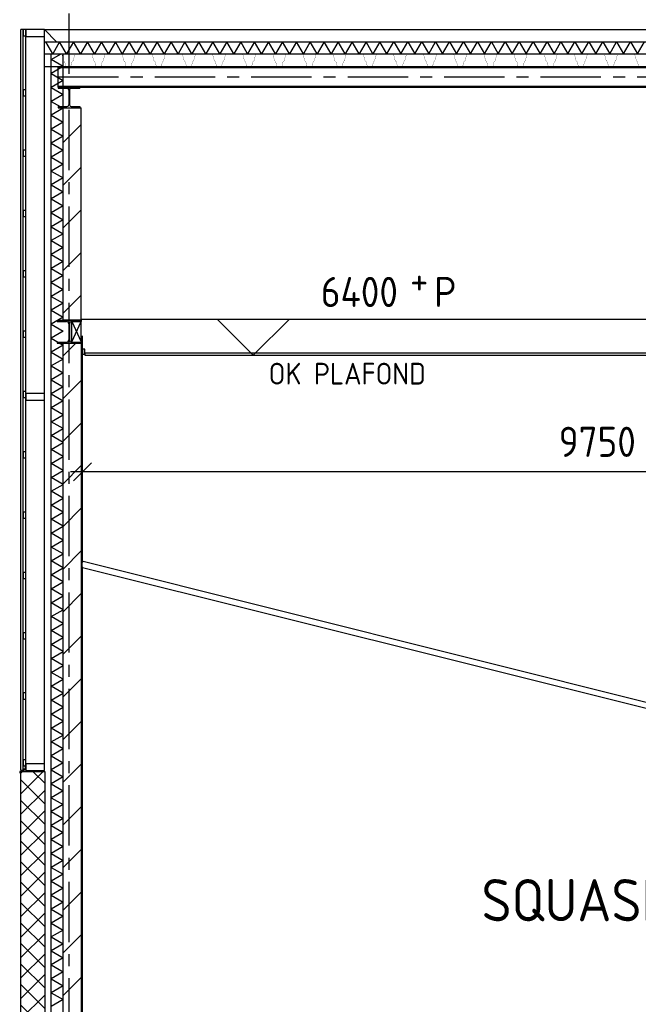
# Model space of a CAD drawing. Extents: x -2500 to 56900, y -500 to 41500.
# Tile 6 of 19: x 5154 to 10284, y 29131 to 37294. Entities that reach past the tile are written whole.
import ezdxf
from ezdxf.enums import TextEntityAlignment as Align

# ---------------------------------------------------------------- set-up
doc = ezdxf.new("R2010")
doc.units = 0
doc.header["$LTSCALE"] = 400
doc.header["$MEASUREMENT"] = 0
doc.header["$PDMODE"] = 1
doc.header["$PDSIZE"] = -15
doc.linetypes.add('CENTER', pattern=[2, 1.25, -0.25, 0.25, -0.25])
doc.linetypes.add('DASHED', pattern=[0.75, 0.5, -0.25])
doc.layers.get('0').update_dxf_attribs({"color": 6, "linetype": 'CONTINUOUS'})
doc.layers.get('Defpoints').update_dxf_attribs({"linetype": 'CONTINUOUS'})
for name, color, linetype in [('1002-B', 1, 'CONTINUOUS'), ('1004-B', 1, 'CONTINUOUS'), ('1005-B', 7, 'CONTINUOUS'), ('1006-B', 7, 'CONTINUOUS'), ('2100-B', 3, 'CONTINUOUS'), ('2110-B', 15, 'CONTINUOUS'), ('2200-B', 7, 'CONTINUOUS'), ('2800-B', 4, 'CONTINUOUS'), ('3800-B', 40, 'CONTINUOUS'), ('4200-B', 142, 'CONTINUOUS'), ('4500-B', 142, 'CONTINUOUS')]:
    doc.layers.add(name, color=color, linetype=linetype)
doc.styles.get("Standard").update_dxf_attribs({"font": 'ISOCP.shx'})
doc.dimstyles.get("Standard").update_dxf_attribs({"dimtxt": 0.18, "dimasz": 0.18, "dimexe": 0.18, "dimexo": 0.0625, "dimgap": 0.09, "dimtad": 0, "dimtih": 1, "dimtoh": 1, "dimdec": 0, "dimzin": 0, "dimdsep": 46, "dimtxsty": 'Standard', "dimcen": 0.09, "dimadec": 0, "dimazin": 0, "dimtfac": 1, "dimtdec": 0, "dimtofl": 0, "dimtmove": 2, "dimatfit": 3, "dimfxl": 0, "dimtolj": 1, "dimtzin": 0, "dimarcsym": 0})
pattern_1 = [(45, (93044.15, -83023.64), (-176.7767, 176.7767), [])]

# ---------------------------------------------------------------- blocks, each defined once
blk = doc.blocks.new('STDBCA06')
at = {"color": 0, "linetype": 'ByBlock', "lineweight": 25}
for p, q in [((-100, 95), (-100, 85)), ((-100, 95), (100, 95)), ((-100, 85), (-21.3, 85)), ((21.3, 85), (100, 85)), ((100, 95), (100, 85)), ((-3.3, 67), (-3.3, -67)), ((3.3, 67), (3.3, -67)), ((-100, -85), (-100, -95)), ((-100, -85), (-21.3, -85)), ((-100, -95), (100, -95)), ((21.3, -85), (100, -85)), ((100, -85), (100, -95))]:
    blk.add_line(p, q, dxfattribs=at)
for centre, start, end in [((-21.3, 67), 0, 89.99998), ((21.3, 67), 89.99998, 180.00002), ((-21.3, -67), 270.00002, 0), ((21.3, -67), 180.00001, 269.99999)]:
    blk.add_arc(centre, 18, start, end, dxfattribs=at)
blk = doc.blocks.new('STDBAD01')
at = {"color": 0, "linetype": 'ByBlock', "lineweight": 25}
for p, q in [((0, 0), (-3, 3)), ((-3, 3), (17, 3)), ((0, 0), (3, 3))]:
    blk.add_line(p, q, dxfattribs=at)
blk.add_text('P', height=2.5, dxfattribs=at).set_placement((15, 4))
blk.add_attdef('02', (13, 5), '', height=2.5, dxfattribs=at)
blk.add_attdef('01', text='', height=2.5, dxfattribs=at).set_placement((12, 4), align=Align.RIGHT)
blk = doc.blocks.new('STDBCA05')
at = {"color": 0, "linetype": 'ByBlock', "lineweight": 25}
for p, q in [((-90, 85.5), (-90, 76)), ((-90, 85.5), (90, 85.5)), ((90, 85.5), (90, 76)), ((-90, 76), (-18, 76)), ((-3, 61), (-3, -61)), ((3, 61), (3, -61)), ((18, 76), (90, 76)), ((-90, -76), (-90, -85.5)), ((-90, -76), (-18, -76)), ((18, -76), (90, -76)), ((90, -76), (90, -85.5)), ((-90, -85.5), (90, -85.5))]:
    blk.add_line(p, q, dxfattribs=at)
for centre, start, end in [((-18, 61), 0, 89.99998), ((18, 61), 89.99998, 180.00002), ((-18, -61), 270.00002, 0), ((18, -61), 180.00001, 269.99999)]:
    blk.add_arc(centre, 15, start, end, dxfattribs=at)
blk = doc.blocks.new('_Oblique')
at = {"color": 0, "linetype": 'ByBlock', "lineweight": -2}
blk.add_line((-0.5, -0.5), (0.5, 0.5), dxfattribs=at)
blk = doc.blocks.new('*D28')
at = {"layer": '1002-B', "color": 0, "lineweight": -2, "transparency": 16777216}
for p, q in [((5674.2, 33175.5), (5674.2, 33644.6)), ((15424.2, 33175.5), (15424.2, 33644.6)), ((15524.2, 33544.6), (5574.2, 33544.6))]:
    blk.add_line(p, q, dxfattribs=at)
at = {"layer": 'Defpoints', "color": 0, "transparency": 16777216}
for p in [(5674.2, 33544.6), (5674.2, 33125.5), (15424.2, 33125.5)]:
    blk.add_point(p, dxfattribs=at)
at = {"layer": '1002-B', "color": 0, "lineweight": -2, "transparency": 16777216, "xscale": 150, "yscale": 150, "zscale": 150, "rotation": 180}
blk.add_blockref('_Oblique', (5674.2, 33544.6), dxfattribs=at)
at = {"layer": '1002-B', "color": 0, "lineweight": -2, "transparency": 16777216, "xscale": 150, "yscale": 150, "zscale": 150}
blk.add_blockref('_Oblique', (15424.2, 33544.6), dxfattribs=at)
at = {"layer": '1002-B', "color": 0, "transparency": 16777216, "insert": (10549.2, 33782.1), "char_height": 250, "attachment_point": 5}
blk.add_mtext('\\A1;9750 (NETTO)', dxfattribs=at)

msp = doc.modelspace()

# ---------------------------------------------------------------- hatches: boundary and pattern name
at = {"layer": '1005-B'}
h = msp.add_hatch(dxfattribs=at)
h.set_pattern_fill('ANSI31', color=256, scale=2000, style=0)
h.set_pattern_definition(pattern_1)
h.paths.add_polyline_path([(5664.2, 36563.9), (5514.2, 36563.9), (5514.2, 34801.9), (5664.2, 34801.9)])
h = msp.add_hatch(dxfattribs=at)
h.set_pattern_fill('ANSI31', color=256, scale=2000, style=0)
h.set_pattern_definition(pattern_1)
h.paths.add_polyline_path([(5514.2, 28081.9), (5664.2, 28081.9), (5664.2, 34611.9), (5514.2, 34611.9)])
h = msp.add_hatch(dxfattribs=at)
h.set_pattern_fill('TSA_NORMAALA_61_66', color=256, scale=0.4, angle=45, style=0, double=1)
h.set_pattern_definition([(315, (93044.15, -83023.64), (84.85281, 84.85281), []), (225, (93044.15, -83023.64), (84.85281, -84.85281), [])])
h.paths.add_polyline_path([(5364.2, 31057.9), (5164.2, 31057.9), (5164.2, 27871.9), (5364.2, 27871.9)])

# ---------------------------------------------------------------- linework, layer by layer
at = {"layer": '1002-B'}
msp.add_line((6693.6, 34511.9), (8106.4, 34511.9), dxfattribs=at)
at = {"layer": '1004-B', "linetype": 'CENTER'}
msp.add_line((5564.2, 24846.4), (5564.2, 38656.7), dxfattribs=at)
at = {"layer": '2100-B'}
for p, q in [((5164.2, 27861.9), (5164.2, 31057.9)), ((5364.2, 31057.9), (5164.2, 31057.9)), ((5364.2, 27861.9), (5364.2, 31057.9))]:
    msp.add_line(p, q, dxfattribs=at)
at = {"layer": '2110-B'}
for p, q in [((5460.2, 37111.9), (5360.2, 37211.9)), ((5360.2, 37111.9), (5360.2, 37211.9)), ((5360.2, 37111.9), (19083.2, 37111.9)), ((5414.2, 27911.9), (5414.2, 37011.9)), ((5514.2, 36563.9), (5514.2, 37011.9))]:
    msp.add_line(p, q, dxfattribs=at)
for points in [[(8199.2, 37011.9), (8141.4, 37111.9), (8083.7, 37011.9), (8026, 37111.9), (7968.2, 37011.9), (7910.5, 37111.9), (7852.8, 37011.9), (7795, 37111.9), (7737.3, 37011.9), (7679.6, 37111.9), (7621.8, 37011.9), (7564.1, 37111.9), (7506.3, 37011.9), (7448.6, 37111.9), (7390.9, 37011.9), (7333.1, 37111.9), (7275.4, 37011.9), (7217.7, 37111.9), (7159.9, 37011.9), (7102.2, 37111.9), (7044.5, 37011.9), (6986.7, 37111.9), (6929, 37011.9), (6871.3, 37111.9), (6813.5, 37011.9), (6755.8, 37111.9), (6698.1, 37011.9), (6640.3, 37111.9), (6582.6, 37011.9), (6524.9, 37111.9), (6467.1, 37011.9), (6409.4, 37111.9), (6351.6, 37011.9), (6293.9, 37111.9), (6236.2, 37011.9), (6178.4, 37111.9), (6120.7, 37011.9), (6063, 37111.9), (6005.2, 37011.9), (5947.5, 37111.9), (5889.8, 37011.9), (5832, 37111.9), (5832, 37111.9), (5774.3, 37011.9), (5716.6, 37111.9), (5658.8, 37011.9), (5601.1, 37111.9), (5543.4, 37011.9), (5485.6, 37111.9), (5427.9, 37011.9), (5370.2, 37111.9)], [(8199.2, 37011.9), (8256.9, 37111.9), (8314.6, 37011.9), (8372.4, 37111.9), (8430.1, 37011.9), (8487.8, 37111.9), (8545.6, 37011.9), (8603.3, 37111.9), (8661, 37011.9), (8718.8, 37111.9), (8776.5, 37011.9), (8834.3, 37111.9), (8892, 37011.9), (8949.7, 37111.9), (9007.5, 37011.9), (9065.2, 37111.9), (9122.9, 37011.9), (9180.7, 37111.9), (9238.4, 37011.9), (9296.1, 37111.9), (9353.9, 37011.9), (9411.6, 37111.9), (9469.3, 37011.9), (9527.1, 37111.9), (9584.8, 37011.9), (9642.5, 37111.9), (9700.3, 37011.9), (9758, 37111.9), (9815.7, 37011.9), (9873.5, 37111.9), (9931.2, 37011.9), (9989, 37111.9), (10046.7, 37011.9), (10104.4, 37111.9), (10162.2, 37011.9), (10219.9, 37111.9), (10277.6, 37011.9), (10335.4, 37111.9)], [(5514.2, 36905.9), (5414.2, 36963.6), (5497.8, 37011.9)], [(5514.2, 36905.9), (5414.2, 36848.1), (5514.2, 36790.4), (5414.2, 36732.7), (5514.2, 36674.9), (5414.2, 36617.2), (5514.2, 36559.5), (5414.2, 36501.7), (5514.2, 36444), (5414.2, 36386.3), (5514.2, 36328.5), (5414.2, 36270.8), (5514.2, 36213), (5414.2, 36155.3), (5514.2, 36097.6), (5414.2, 36039.8), (5514.2, 35982.1), (5414.2, 35924.4), (5514.2, 35866.6), (5414.2, 35808.9), (5514.2, 35751.2), (5414.2, 35693.4), (5514.2, 35635.7), (5414.2, 35578), (5514.2, 35520.2), (5414.2, 35462.5), (5514.2, 35404.8), (5414.2, 35347), (5514.2, 35289.3), (5414.2, 35231.6), (5514.2, 35173.8), (5414.2, 35116.1), (5514.2, 35058.3), (5414.2, 35000.6), (5514.2, 34942.9), (5414.2, 34885.1), (5514.2, 34827.4), (5414.2, 34769.7), (5514.2, 34711.9), (5414.2, 34654.2), (5514.2, 34596.5), (5414.2, 34538.7), (5414.2, 34538.7), (5514.2, 34481), (5414.2, 34423.3), (5514.2, 34365.5), (5414.2, 34307.8), (5514.2, 34250.1), (5414.2, 34192.3), (5514.2, 34134.6), (5414.2, 34076.9)], [(5514.2, 31247.8), (5414.2, 31305.6), (5514.2, 31363.3), (5414.2, 31421), (5514.2, 31478.8), (5414.2, 31536.5), (5514.2, 31594.2), (5414.2, 31652), (5514.2, 31709.7), (5414.2, 31767.5), (5514.2, 31825.2), (5414.2, 31882.9), (5514.2, 31940.7), (5414.2, 31998.4), (5514.2, 32056.1), (5414.2, 32113.9), (5514.2, 32171.6), (5414.2, 32229.3), (5514.2, 32287.1), (5414.2, 32344.8), (5514.2, 32402.5), (5414.2, 32460.3), (5514.2, 32518), (5414.2, 32575.7), (5514.2, 32633.5), (5414.2, 32691.2), (5514.2, 32748.9), (5414.2, 32806.7), (5514.2, 32864.4), (5414.2, 32922.2), (5514.2, 32979.9), (5414.2, 33037.6), (5514.2, 33095.4), (5414.2, 33153.1), (5514.2, 33210.8), (5414.2, 33268.6), (5514.2, 33326.3), (5414.2, 33384), (5514.2, 33441.8), (5414.2, 33499.5), (5514.2, 33557.2), (5414.2, 33615), (5414.2, 33615), (5514.2, 33672.7), (5414.2, 33730.4), (5514.2, 33788.2), (5414.2, 33845.9), (5514.2, 33903.6), (5414.2, 33961.4), (5514.2, 34019.1), (5414.2, 34076.9)], [(5514.2, 31247.8), (5414.2, 31190.1), (5514.2, 31132.4), (5414.2, 31074.6), (5514.2, 31016.9), (5414.2, 30959.2), (5514.2, 30901.4), (5414.2, 30843.7), (5514.2, 30786), (5414.2, 30728.2), (5514.2, 30670.5), (5414.2, 30612.7), (5514.2, 30555), (5414.2, 30497.3), (5514.2, 30439.5), (5414.2, 30381.8), (5514.2, 30324.1), (5414.2, 30266.3), (5514.2, 30208.6), (5414.2, 30150.9), (5514.2, 30093.1), (5414.2, 30035.4), (5514.2, 29977.7), (5414.2, 29919.9), (5514.2, 29862.2), (5414.2, 29804.5), (5514.2, 29746.7), (5414.2, 29689), (5514.2, 29631.3), (5414.2, 29573.5), (5514.2, 29515.8), (5414.2, 29458), (5514.2, 29400.3), (5414.2, 29342.6), (5514.2, 29284.8), (5414.2, 29227.1), (5514.2, 29169.4), (5414.2, 29111.6)]]:
    msp.add_lwpolyline(points, dxfattribs=at)
at = {"layer": '2200-B'}
for p, q in [((5514.2, 36563.9), (5664.2, 36563.9)), ((5514.2, 34801.9), (5514.2, 36563.9)), ((5664.2, 34801.9), (5664.2, 36563.9)), ((5664.2, 34801.9), (5514.2, 34801.9)), ((5664.2, 34811.9), (15434.2, 34811.9))]:
    msp.add_line(p, q, dxfattribs=at)
msp.add_lwpolyline([(5514.2, 28061.9), (5514.2, 34611.9), (5664.2, 34611.9), (5664.2, 28061.9)], dxfattribs=at)
at = {"layer": '2800-B'}
for p, q in [((5360.2, 36905.9), (5360.2, 37011.9)), ((5360.2, 37011.9), (19083.2, 37011.9)), ((5360.2, 36905.9), (19204.2, 36905.9)), ((5474.2, 36734.9), (5474.2, 36905.9)), ((5474.2, 36897.4), (19204.2, 36897.4)), ((5474.2, 36743.4), (19204.2, 36743.4)), ((5474.2, 36734.9), (19204.2, 36734.9))]:
    msp.add_line(p, q, dxfattribs=at)
at = {"layer": '2800-B', "linetype": 'CENTER'}
msp.add_line((5474.2, 36820.4), (19204.2, 36820.4), dxfattribs=at)
at = {"layer": '2800-B'}
for points in [[(5360.2, 37003.2, 2, 2, 0), (5361.5, 37008.2, 2, 2, -0.339459), (5366.3, 37011.9, 2, 2, 0), (5420.9, 37011.9, 2, 2, -0.153879), (5423.8, 37011, 2, 2, 0), (5429.6, 37006.9, 2, 2, 0.315222), (5435.3, 37006.9, 2, 2, 0), (5441.2, 37011, 2, 2, -0.153879), (5444, 37011.9, 2, 2, 0), (5498.6, 37011.9, 2, 2, -0.339459), (5503.5, 37008.2, 2, 2, 0), (5518, 36953.9, 2, 2, 0), (5526.7, 36945.9, 2, 2, 0), (5536.5, 36909.6, 2, 2, 0.339441), (5541.3, 36905.9, 2, 2, 0), (5557.5, 36905.9, 2, 2, 0), (5573.5, 36905.9, 2, 2, 0.34758), (5578.4, 36909.7, 2, 2, 0), (5583.2, 36929.9, 0, 0, 0)], [(5552.5, 36905.9, 2, 2, 0), (5573.6, 36905.9, 2, 2, 0.339441), (5578.5, 36909.6, 2, 2, 0), (5588.2, 36945.9, 2, 2, 0), (5596.9, 36953.9, 2, 2, 0), (5611.5, 37008.2, 2, 2, -0.339459), (5616.3, 37011.9, 2, 2, 0), (5670.9, 37011.9, 2, 2, -0.153879), (5673.8, 37011, 2, 2, 0), (5679.6, 37006.9, 2, 2, 0.315222), (5685.3, 37006.9, 2, 2, 0), (5691.2, 37011, 2, 2, -0.153879), (5694, 37011.9, 2, 2, 0), (5748.6, 37011.9, 2, 2, -0.339459), (5753.5, 37008.2, 2, 2, 0), (5768, 36953.9, 2, 2, 0), (5776.7, 36945.9, 2, 2, 0), (5786.5, 36909.6, 2, 2, 0.339441), (5791.3, 36905.9, 2, 2, 0), (5807.5, 36905.9, 2, 2, 0), (5823.6, 36905.9, 2, 2, 0.339441), (5828.5, 36909.6, 2, 2, 0), (5838.2, 36945.9, 2, 2, 0), (5846.9, 36953.9, 2, 2, 0), (5861.5, 37008.2, 2, 2, -0.339459), (5866.3, 37011.9, 2, 2, 0), (5920.9, 37011.9, 2, 2, -0.153879), (5923.8, 37011, 2, 2, 0), (5929.6, 37006.9, 2, 2, 0.315222), (5935.3, 37006.9, 2, 2, 0), (5941.2, 37011, 2, 2, -0.153879), (5944, 37011.9, 2, 2, 0), (5998.6, 37011.9, 2, 2, -0.339459), (6003.5, 37008.2, 2, 2, 0), (6018, 36953.9, 2, 2, 0), (6026.7, 36945.9, 2, 2, 0), (6036.5, 36909.6, 2, 2, 0.339441), (6041.3, 36905.9, 2, 2, 0), (6057.5, 36905.9, 2, 2, 0), (6073.6, 36905.9, 2, 2, 0.339441), (6078.5, 36909.6, 2, 2, 0), (6088.2, 36945.9, 2, 2, 0), (6096.9, 36953.9, 2, 2, 0), (6111.5, 37008.2, 2, 2, -0.339459), (6116.3, 37011.9, 2, 2, 0), (6170.9, 37011.9, 2, 2, -0.153879), (6173.8, 37011, 2, 2, 0), (6179.6, 37006.9, 2, 2, 0.315222), (6185.3, 37006.9, 2, 2, 0), (6191.2, 37011, 2, 2, -0.153879), (6194, 37011.9, 2, 2, 0), (6248.6, 37011.9, 2, 2, -0.339459), (6253.5, 37008.2, 2, 2, 0), (6268, 36953.9, 2, 2, 0), (6276.7, 36945.9, 2, 2, 0), (6286.5, 36909.6, 2, 2, 0.339441), (6291.3, 36905.9, 2, 2, 0), (6307.5, 36905.9, 2, 2, 0), (6323.5, 36905.9, 2, 2, 0.34758), (6328.4, 36909.7, 2, 2, 0), (6333.2, 36929.9, 0, 0, 0)], [(6302.5, 36905.9, 2, 2, 0), (6323.6, 36905.9, 2, 2, 0.339441), (6328.5, 36909.6, 2, 2, 0), (6338.2, 36945.9, 2, 2, 0), (6346.9, 36953.9, 2, 2, 0), (6361.5, 37008.2, 2, 2, -0.339459), (6366.3, 37011.9, 2, 2, 0), (6420.9, 37011.9, 2, 2, -0.153879), (6423.8, 37011, 2, 2, 0), (6429.6, 37006.9, 2, 2, 0.315222), (6435.3, 37006.9, 2, 2, 0), (6441.2, 37011, 2, 2, -0.153879), (6444, 37011.9, 2, 2, 0), (6498.6, 37011.9, 2, 2, -0.339459), (6503.5, 37008.2, 2, 2, 0), (6518, 36953.9, 2, 2, 0), (6526.7, 36945.9, 2, 2, 0), (6536.5, 36909.6, 2, 2, 0.339441), (6541.3, 36905.9, 2, 2, 0), (6557.5, 36905.9, 2, 2, 0), (6573.6, 36905.9, 2, 2, 0.339441), (6578.5, 36909.6, 2, 2, 0), (6588.2, 36945.9, 2, 2, 0), (6596.9, 36953.9, 2, 2, 0), (6611.5, 37008.2, 2, 2, -0.339459), (6616.3, 37011.9, 2, 2, 0), (6670.9, 37011.9, 2, 2, -0.153879), (6673.8, 37011, 2, 2, 0), (6679.6, 37006.9, 2, 2, 0.315222), (6685.3, 37006.9, 2, 2, 0), (6691.2, 37011, 2, 2, -0.153879), (6694, 37011.9, 2, 2, 0), (6748.6, 37011.9, 2, 2, -0.339459), (6753.5, 37008.2, 2, 2, 0), (6768, 36953.9, 2, 2, 0), (6776.7, 36945.9, 2, 2, 0), (6786.5, 36909.6, 2, 2, 0.339441), (6791.3, 36905.9, 2, 2, 0), (6807.5, 36905.9, 2, 2, 0), (6823.6, 36905.9, 2, 2, 0.339441), (6828.5, 36909.6, 2, 2, 0), (6838.2, 36945.9, 2, 2, 0), (6846.9, 36953.9, 2, 2, 0), (6861.5, 37008.2, 2, 2, -0.339459), (6866.3, 37011.9, 2, 2, 0), (6920.9, 37011.9, 2, 2, -0.153879), (6923.8, 37011, 2, 2, 0), (6929.6, 37006.9, 2, 2, 0.315222), (6935.3, 37006.9, 2, 2, 0), (6941.2, 37011, 2, 2, -0.153879), (6944, 37011.9, 2, 2, 0), (6998.6, 37011.9, 2, 2, -0.339459), (7003.5, 37008.2, 2, 2, 0), (7018, 36953.9, 2, 2, 0), (7026.7, 36945.9, 2, 2, 0), (7036.5, 36909.6, 2, 2, 0.339441), (7041.3, 36905.9, 2, 2, 0), (7057.5, 36905.9, 2, 2, 0), (7073.5, 36905.9, 2, 2, 0.34758), (7078.4, 36909.7, 2, 2, 0), (7083.2, 36929.9, 0, 0, 0)], [(7052.5, 36905.9, 2, 2, 0), (7073.6, 36905.9, 2, 2, 0.339441), (7078.5, 36909.6, 2, 2, 0), (7088.2, 36945.9, 2, 2, 0), (7096.9, 36953.9, 2, 2, 0), (7111.5, 37008.2, 2, 2, -0.339459), (7116.3, 37011.9, 2, 2, 0), (7170.9, 37011.9, 2, 2, -0.153879), (7173.8, 37011, 2, 2, 0), (7179.6, 37006.9, 2, 2, 0.315222), (7185.3, 37006.9, 2, 2, 0), (7191.2, 37011, 2, 2, -0.153879), (7194, 37011.9, 2, 2, 0), (7248.6, 37011.9, 2, 2, -0.339459), (7253.5, 37008.2, 2, 2, 0), (7268, 36953.9, 2, 2, 0), (7276.7, 36945.9, 2, 2, 0), (7286.5, 36909.6, 2, 2, 0.339441), (7291.3, 36905.9, 2, 2, 0), (7307.5, 36905.9, 2, 2, 0), (7323.6, 36905.9, 2, 2, 0.339441), (7328.5, 36909.6, 2, 2, 0), (7338.2, 36945.9, 2, 2, 0), (7346.9, 36953.9, 2, 2, 0), (7361.5, 37008.2, 2, 2, -0.339459), (7366.3, 37011.9, 2, 2, 0), (7420.9, 37011.9, 2, 2, -0.153879), (7423.8, 37011, 2, 2, 0), (7429.6, 37006.9, 2, 2, 0.315222), (7435.3, 37006.9, 2, 2, 0), (7441.2, 37011, 2, 2, -0.153879), (7444, 37011.9, 2, 2, 0), (7498.6, 37011.9, 2, 2, -0.339459), (7503.5, 37008.2, 2, 2, 0), (7518, 36953.9, 2, 2, 0), (7526.7, 36945.9, 2, 2, 0), (7536.5, 36909.6, 2, 2, 0.339441), (7541.3, 36905.9, 2, 2, 0), (7557.5, 36905.9, 2, 2, 0), (7573.6, 36905.9, 2, 2, 0.339441), (7578.5, 36909.6, 2, 2, 0), (7588.2, 36945.9, 2, 2, 0), (7596.9, 36953.9, 2, 2, 0), (7611.5, 37008.2, 2, 2, -0.339459), (7616.3, 37011.9, 2, 2, 0), (7670.9, 37011.9, 2, 2, -0.153879), (7673.8, 37011, 2, 2, 0), (7679.6, 37006.9, 2, 2, 0.315222), (7685.3, 37006.9, 2, 2, 0), (7691.2, 37011, 2, 2, -0.153879), (7694, 37011.9, 2, 2, 0), (7748.6, 37011.9, 2, 2, -0.339459), (7753.5, 37008.2, 2, 2, 0), (7768, 36953.9, 2, 2, 0), (7776.7, 36945.9, 2, 2, 0), (7786.5, 36909.6, 2, 2, 0.339441), (7791.3, 36905.9, 2, 2, 0), (7807.5, 36905.9, 2, 2, 0), (7823.5, 36905.9, 2, 2, 0.34758), (7828.4, 36909.7, 2, 2, 0), (7833.2, 36929.9, 0, 0, 0)], [(7802.5, 36905.9, 2, 2, 0), (7823.6, 36905.9, 2, 2, 0.339441), (7828.5, 36909.6, 2, 2, 0), (7838.2, 36945.9, 2, 2, 0), (7846.9, 36953.9, 2, 2, 0), (7861.5, 37008.2, 2, 2, -0.339459), (7866.3, 37011.9, 2, 2, 0), (7920.9, 37011.9, 2, 2, -0.153879), (7923.8, 37011, 2, 2, 0), (7929.6, 37006.9, 2, 2, 0.315222), (7935.3, 37006.9, 2, 2, 0), (7941.2, 37011, 2, 2, -0.153879), (7944, 37011.9, 2, 2, 0), (7998.6, 37011.9, 2, 2, -0.339459), (8003.5, 37008.2, 2, 2, 0), (8018, 36953.9, 2, 2, 0), (8026.7, 36945.9, 2, 2, 0), (8036.5, 36909.6, 2, 2, 0.339441), (8041.3, 36905.9, 2, 2, 0), (8057.5, 36905.9, 2, 2, 0), (8073.6, 36905.9, 2, 2, 0.339441), (8078.5, 36909.6, 2, 2, 0), (8088.2, 36945.9, 2, 2, 0), (8096.9, 36953.9, 2, 2, 0), (8111.5, 37008.2, 2, 2, -0.339459), (8116.3, 37011.9, 2, 2, 0), (8170.9, 37011.9, 2, 2, -0.153879), (8173.8, 37011, 2, 2, 0), (8179.6, 37006.9, 2, 2, 0.315222), (8185.3, 37006.9, 2, 2, 0), (8191.2, 37011, 2, 2, -0.153879), (8194, 37011.9, 2, 2, 0), (8248.6, 37011.9, 2, 2, -0.339459), (8253.5, 37008.2, 2, 2, 0), (8268, 36953.9, 2, 2, 0), (8276.7, 36945.9, 2, 2, 0), (8286.5, 36909.6, 2, 2, 0.339441), (8291.3, 36905.9, 2, 2, 0), (8307.5, 36905.9, 2, 2, 0), (8323.6, 36905.9, 2, 2, 0.339441), (8328.5, 36909.6, 2, 2, 0), (8338.2, 36945.9, 2, 2, 0), (8346.9, 36953.9, 2, 2, 0), (8361.5, 37008.2, 2, 2, -0.339459), (8366.3, 37011.9, 2, 2, 0), (8420.9, 37011.9, 2, 2, -0.153879), (8423.8, 37011, 2, 2, 0), (8429.6, 37006.9, 2, 2, 0.315222), (8435.3, 37006.9, 2, 2, 0), (8441.2, 37011, 2, 2, -0.153879), (8444, 37011.9, 2, 2, 0), (8498.6, 37011.9, 2, 2, -0.339459), (8503.5, 37008.2, 2, 2, 0), (8518, 36953.9, 2, 2, 0), (8526.7, 36945.9, 2, 2, 0), (8536.5, 36909.6, 2, 2, 0.339441), (8541.3, 36905.9, 2, 2, 0), (8557.5, 36905.9, 2, 2, 0), (8573.5, 36905.9, 2, 2, 0.34758), (8578.4, 36909.7, 2, 2, 0), (8583.2, 36929.9, 0, 0, 0)], [(8552.5, 36905.9, 2, 2, 0), (8573.6, 36905.9, 2, 2, 0.339441), (8578.5, 36909.6, 2, 2, 0), (8588.2, 36945.9, 2, 2, 0), (8596.9, 36953.9, 2, 2, 0), (8611.5, 37008.2, 2, 2, -0.339459), (8616.3, 37011.9, 2, 2, 0), (8670.9, 37011.9, 2, 2, -0.153879), (8673.8, 37011, 2, 2, 0), (8679.6, 37006.9, 2, 2, 0.315222), (8685.3, 37006.9, 2, 2, 0), (8691.2, 37011, 2, 2, -0.153879), (8694, 37011.9, 2, 2, 0), (8748.6, 37011.9, 2, 2, -0.339459), (8753.5, 37008.2, 2, 2, 0), (8768, 36953.9, 2, 2, 0), (8776.7, 36945.9, 2, 2, 0), (8786.5, 36909.6, 2, 2, 0.339441), (8791.3, 36905.9, 2, 2, 0), (8807.5, 36905.9, 2, 2, 0), (8823.6, 36905.9, 2, 2, 0.339441), (8828.5, 36909.6, 2, 2, 0), (8838.2, 36945.9, 2, 2, 0), (8846.9, 36953.9, 2, 2, 0), (8861.5, 37008.2, 2, 2, -0.339459), (8866.3, 37011.9, 2, 2, 0), (8920.9, 37011.9, 2, 2, -0.153879), (8923.8, 37011, 2, 2, 0), (8929.6, 37006.9, 2, 2, 0.315222), (8935.3, 37006.9, 2, 2, 0), (8941.2, 37011, 2, 2, -0.153879), (8944, 37011.9, 2, 2, 0), (8998.6, 37011.9, 2, 2, -0.339459), (9003.5, 37008.2, 2, 2, 0), (9018, 36953.9, 2, 2, 0), (9026.7, 36945.9, 2, 2, 0), (9036.5, 36909.6, 2, 2, 0.339441), (9041.3, 36905.9, 2, 2, 0), (9057.5, 36905.9, 2, 2, 0), (9073.6, 36905.9, 2, 2, 0.339441), (9078.5, 36909.6, 2, 2, 0), (9088.2, 36945.9, 2, 2, 0), (9096.9, 36953.9, 2, 2, 0), (9111.5, 37008.2, 2, 2, -0.339459), (9116.3, 37011.9, 2, 2, 0), (9170.9, 37011.9, 2, 2, -0.153879), (9173.8, 37011, 2, 2, 0), (9179.6, 37006.9, 2, 2, 0.315222), (9185.3, 37006.9, 2, 2, 0), (9191.2, 37011, 2, 2, -0.153879), (9194, 37011.9, 2, 2, 0), (9248.6, 37011.9, 2, 2, -0.339459), (9253.5, 37008.2, 2, 2, 0), (9268, 36953.9, 2, 2, 0), (9276.7, 36945.9, 2, 2, 0), (9286.5, 36909.6, 2, 2, 0.339441), (9291.3, 36905.9, 2, 2, 0), (9307.5, 36905.9, 2, 2, 0), (9323.5, 36905.9, 2, 2, 0.34758), (9328.4, 36909.7, 2, 2, 0), (9333.2, 36929.9, 0, 0, 0)], [(9302.5, 36905.9, 2, 2, 0), (9323.6, 36905.9, 2, 2, 0.339441), (9328.5, 36909.6, 2, 2, 0), (9338.2, 36945.9, 2, 2, 0), (9346.9, 36953.9, 2, 2, 0), (9361.5, 37008.2, 2, 2, -0.339459), (9366.3, 37011.9, 2, 2, 0), (9420.9, 37011.9, 2, 2, -0.153879), (9423.8, 37011, 2, 2, 0), (9429.6, 37006.9, 2, 2, 0.315222), (9435.3, 37006.9, 2, 2, 0), (9441.2, 37011, 2, 2, -0.153879), (9444, 37011.9, 2, 2, 0), (9498.6, 37011.9, 2, 2, -0.339459), (9503.5, 37008.2, 2, 2, 0), (9518, 36953.9, 2, 2, 0), (9526.7, 36945.9, 2, 2, 0), (9536.5, 36909.6, 2, 2, 0.339441), (9541.3, 36905.9, 2, 2, 0), (9557.5, 36905.9, 2, 2, 0), (9573.6, 36905.9, 2, 2, 0.339441), (9578.5, 36909.6, 2, 2, 0), (9588.2, 36945.9, 2, 2, 0), (9596.9, 36953.9, 2, 2, 0), (9611.5, 37008.2, 2, 2, -0.339459), (9616.3, 37011.9, 2, 2, 0), (9670.9, 37011.9, 2, 2, -0.153879), (9673.8, 37011, 2, 2, 0), (9679.6, 37006.9, 2, 2, 0.315222), (9685.3, 37006.9, 2, 2, 0), (9691.2, 37011, 2, 2, -0.153879), (9694, 37011.9, 2, 2, 0), (9748.6, 37011.9, 2, 2, -0.339459), (9753.5, 37008.2, 2, 2, 0), (9768, 36953.9, 2, 2, 0), (9776.7, 36945.9, 2, 2, 0), (9786.5, 36909.6, 2, 2, 0.339441), (9791.3, 36905.9, 2, 2, 0), (9807.5, 36905.9, 2, 2, 0), (9823.6, 36905.9, 2, 2, 0.339441), (9828.5, 36909.6, 2, 2, 0), (9838.2, 36945.9, 2, 2, 0), (9846.9, 36953.9, 2, 2, 0), (9861.5, 37008.2, 2, 2, -0.339459), (9866.3, 37011.9, 2, 2, 0), (9920.9, 37011.9, 2, 2, -0.153879), (9923.8, 37011, 2, 2, 0), (9929.6, 37006.9, 2, 2, 0.315222), (9935.3, 37006.9, 2, 2, 0), (9941.2, 37011, 2, 2, -0.153879), (9944, 37011.9, 2, 2, 0), (9998.6, 37011.9, 2, 2, -0.339459), (10003.5, 37008.2, 2, 2, 0), (10018, 36953.9, 2, 2, 0), (10026.7, 36945.9, 2, 2, 0), (10036.5, 36909.6, 2, 2, 0.339441), (10041.3, 36905.9, 2, 2, 0), (10057.5, 36905.9, 2, 2, 0), (10073.5, 36905.9, 2, 2, 0.34758), (10078.4, 36909.7, 2, 2, 0), (10083.2, 36929.9, 0, 0, 0)], [(10052.5, 36905.9, 2, 2, 0), (10073.6, 36905.9, 2, 2, 0.339441), (10078.5, 36909.6, 2, 2, 0), (10088.2, 36945.9, 2, 2, 0), (10096.9, 36953.9, 2, 2, 0), (10111.5, 37008.2, 2, 2, -0.339459), (10116.3, 37011.9, 2, 2, 0), (10170.9, 37011.9, 2, 2, -0.153879), (10173.8, 37011, 2, 2, 0), (10179.6, 37006.9, 2, 2, 0.315222), (10185.3, 37006.9, 2, 2, 0), (10191.2, 37011, 2, 2, -0.153879), (10194, 37011.9, 2, 2, 0), (10248.6, 37011.9, 2, 2, -0.339459), (10253.5, 37008.2, 2, 2, 0), (10268, 36953.9, 2, 2, 0), (10276.7, 36945.9, 2, 2, 0), (10286.5, 36909.6, 2, 2, 0.339441)]]:
    msp.add_lwpolyline(points, format="xyseb", dxfattribs=at)
at = {"layer": '3800-B'}
for p, q in [((5164.2, 31072.9), (5164.2, 37211.9)), ((5184.2, 37211.9), (5164.2, 37211.9)), ((5184.2, 31072.9), (5184.2, 37211.9)), ((5204.2, 31123.9), (5204.2, 37155.9)), ((5360.2, 37211.9), (19040.6, 37211.9)), ((5360.2, 31123.9), (5360.2, 37155.9)), ((5164.2, 31072.9), (5184.2, 31072.9)), ((5184.2, 31082.9), (5204.2, 31082.9))]:
    msp.add_line(p, q, dxfattribs=at)
for points in [[(5184.2, 37161.9), (5204.2, 37161.9), (5204.2, 37211.9), (5184.2, 37211.9)], [(5204.2, 37155.9), (5360.2, 37155.9), (5360.2, 37211.9), (5204.2, 37211.9)], [(5184.2, 36661.9), (5204.2, 36661.9), (5204.2, 36711.9), (5184.2, 36711.9)], [(5184.2, 36161.9), (5204.2, 36161.9), (5204.2, 36211.9), (5184.2, 36211.9)], [(5184.2, 35661.9), (5204.2, 35661.9), (5204.2, 35711.9), (5184.2, 35711.9)], [(5184.2, 35161.9), (5204.2, 35161.9), (5204.2, 35211.9), (5184.2, 35211.9)], [(5184.2, 34661.9), (5204.2, 34661.9), (5204.2, 34711.9), (5184.2, 34711.9)], [(5184.2, 34161.9), (5204.2, 34161.9), (5204.2, 34211.9), (5184.2, 34211.9)], [(5204.2, 34138.9), (5360.2, 34138.9), (5360.2, 34194.9), (5204.2, 34194.9)], [(5184.2, 33661.9), (5204.2, 33661.9), (5204.2, 33711.9), (5184.2, 33711.9)], [(5184.2, 33161.9), (5204.2, 33161.9), (5204.2, 33211.9), (5184.2, 33211.9)], [(5184.2, 32661.9), (5204.2, 32661.9), (5204.2, 32711.9), (5184.2, 32711.9)], [(5184.2, 32161.9), (5204.2, 32161.9), (5204.2, 32211.9), (5184.2, 32211.9)], [(5184.2, 31661.9), (5204.2, 31661.9), (5204.2, 31711.9), (5184.2, 31711.9)], [(5184.2, 31107.9), (5204.2, 31107.9), (5204.2, 31157.9), (5184.2, 31157.9)], [(5204.2, 31067.9), (5360.2, 31067.9), (5360.2, 31123.9), (5204.2, 31123.9)]]:
    msp.add_lwpolyline(points, close=True, dxfattribs=at)
msp.add_lwpolyline([(5199.2, 31115.9), (5199.2, 31071.8), (5154.2, 31061.8), (5154.2, 31047.9)], dxfattribs=at)
at = {"layer": '4200-B'}
for p, q in [((5585.7, 34622.9), (5585.7, 34791.9)), ((5585.7, 34791.9), (5664.2, 34622.9)), ((5585.7, 34622.9), (5664.2, 34791.9)), ((5664.2, 34622.9), (5664.2, 34791.9)), ((5674.2, 32800.9), (5674.2, 34674.4)), ((5664.2, 32800.9), (5674.2, 32800.9)), ((5664.2, 32750.9), (5674.2, 32750.9)), ((5674.2, 28111.9), (5674.2, 32750.9)), ((15424.2, 30312.9), (5674.2, 32750.9)), ((15436.2, 30361.4), (5680.3, 32800.9))]:
    msp.add_line(p, q, dxfattribs=at)
at = {"layer": '4200-B', "linetype": 'DASHED'}
msp.add_line((5674.2, 32800.9), (5680.3, 32800.9), dxfattribs=at)
at = {"layer": '4200-B'}
msp.add_arc((5734.2, 32775.9), 65, 157.38014, 202.61986, dxfattribs=at)
at = {"layer": '4500-B'}
for p, q in [((5694.2, 34531.9), (15404.2, 34531.9)), ((5694.2, 34531.9), (5694.2, 34511.9)), ((5694.2, 34511.9), (15404.2, 34511.9))]:
    msp.add_line(p, q, dxfattribs=at)
msp.add_lwpolyline([(5674.2, 34521.9), (5694.2, 34521.9), (5694.2, 34561.9), (5674.2, 34561.9)], close=True, dxfattribs=at)

# ---------------------------------------------------------------- block references
at = {"layer": '1002-B', "xscale": 100, "yscale": 100, "zscale": 100}
msp.add_blockref('STDBAD01', (7090.7, 34511.9), dxfattribs=at).add_auto_attribs({'01': '6400', '02': '+'})
at = {"layer": '2800-B'}
for name, p in [('STDBCA05', (5564.2, 36649.4)), ('STDBCA06', (5564.2, 34706.9))]:
    msp.add_blockref(name, p, dxfattribs=at)

# ---------------------------------------------------------------- texts
at = {"layer": '1002-B'}
msp.add_text('OK PLAFOND', height=180, dxfattribs=at).set_placement((7218.5, 34269.5))
at = {"layer": '1006-B', "linetype": 'Continuous'}
msp.add_text('SQUASH RUIMTE', height=350, dxfattribs=at).set_placement((10589.2, 29994), align=Align.MIDDLE_CENTER)

# ---------------------------------------------------------------- dimensions: what is measured, and where the dimension line sits
at = {"layer": '1002-B'}
dim = msp.add_linear_dim(base=(5674.2, 33544.6), p1=(15424.2, 33125.5), p2=(5674.2, 33125.5), text='<> (NETTO)', dimstyle='Standard', override={"dimscale": 100, "dimtxt": 2.5, "dimasz": 1.5, "dimexe": 1, "dimexo": 0.5, "dimgap": 1, "dimtad": 1, "dimtih": 0, "dimtoh": 0, "dimzin": 8, "dimblk": 'Oblique', "dimcen": -3, "dimdle": 1, "dimtfac": 1.384615, "dimtmove": 0, "dimatfit": 2, "dimldrblk": 'Oblique'}, dxfattribs=at)
dim.commit()
dim.dimension.update_dxf_attribs({"geometry": '*D28', "text_midpoint": (10549.2, 33782.1)})

doc.saveas('drawing.dxf')
